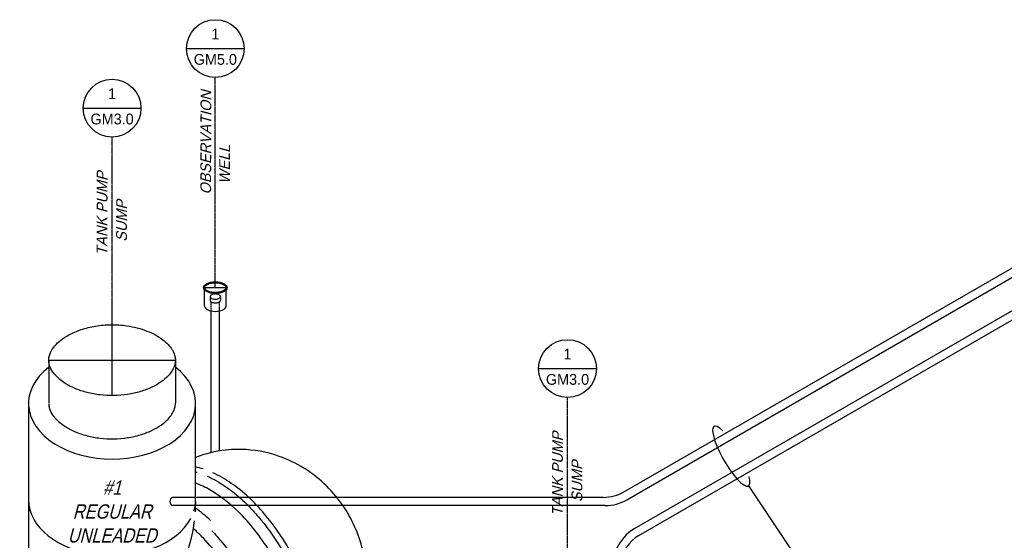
# Model space of a CAD drawing. Extents: x -15981 to -11679, y 2285 to 5601.
# Tile 89 of 103: x -14351 to -13528, y 3560 to 3995. Entities that reach past the tile are written whole.
import ezdxf
from ezdxf.enums import TextEntityAlignment as Align

# ---------------------------------------------------------------- set-up
doc = ezdxf.new("R2010")
doc.units = 0
doc.header["$MEASUREMENT"] = 0
doc.linetypes.add('CENTER1', pattern=[0.6625, 0.5, -0.075, 0.0125, -0.075])
doc.linetypes.add('HIDDEN5', pattern=[0.05, 0.025, -0.025])
doc.layers.get('0').update_dxf_attribs({"linetype": 'CONTINUOUS'})
doc.layers.get('DEFPOINTS').update_dxf_attribs({"linetype": 'CONTINUOUS'})
for name, color, linetype in [('CENTERLINE', 3, 'CENTER1'), ('PIPING-PRODUCT-PREMIUM', 5, 'CONTINUOUS'), ('PIPING-PRODUCT-REGULAR', 4, 'CONTINUOUS'), ('RISERS', 3, 'CONTINUOUS'), ('SUMP', 3, 'CONTINUOUS'), ('TAG', 3, 'CONTINUOUS'), ('TANK', 2, 'CONTINUOUS'), ('TEXT', 3, 'CONTINUOUS')]:
    doc.layers.add(name, color=color, linetype=linetype)
doc.styles.add('ISO1', font='SIMPFRAC.shx', dxfattribs={"width": 0.85, "oblique": 15})
doc.styles.add('SIMPFRAC', font='simpfrac')

# ---------------------------------------------------------------- blocks, each defined once
blk = doc.blocks.new('KEY-DETAIL')
blk.add_line((-0.1911, 0), (0.1911, 0))
blk.add_circle((0, 0), 0.1911)
at = {"style": 'SIMPFRAC'}
for tag, p in [('DETAIL', (0, 0.1314)), ('SHEET', (0, -0.0358))]:
    blk.add_attdef(tag, text='', height=0.0781, dxfattribs=at).set_placement(p, align=Align.TOP_CENTER)

msp = doc.modelspace()

# ---------------------------------------------------------------- linework, layer by layer
at = {"layer": 'CENTERLINE', "color": 3, "linetype": 'CENTER1'}
for p, q in [((-14187.27, 3771.54, 0), (-14187.27, 3947.14, 0)), ((-14273.55, 3710.93, 0), (-14273.55, 3897.32, 0)), ((-13892.9, 3493.38), (-13892.9, 3679.77))]:
    msp.add_line(p, q, dxfattribs=at)
at = {"layer": 'DEFPOINTS'}
for p, q in [((-14196.24, 3771.54, 0), (-14178.29, 3771.54, 0)), ((-14273.55, 3681.34, 0), (-14273.55, 3740.51, 0)), ((-14326.49, 3710.93, 0), (-14220.62, 3710.93, 0))]:
    msp.add_line(p, q, dxfattribs=at)
at = {"layer": 'PIPING-PRODUCT-PREMIUM'}
for p, q in [((-13836.8, 3570.32, 0), (-13321.24, 3867.98, 0)), ((-13833.37, 3564.37, 0), (-13317.8, 3862.02, 0))]:
    msp.add_line(p, q, dxfattribs=at)
for radius in [36, 29.13]:
    msp.add_arc((-13818.8, 3539.14, 0), radius, 120, 175.92705, dxfattribs=at)
at = {"layer": 'PIPING-PRODUCT-REGULAR'}
for p, q in [((-13845.16, 3601.14, 0), (-13335.23, 3895.54, 0)), ((-13843.32, 3594.27, 0), (-13331.8, 3889.59, 0)), ((-13863.16, 3596.32, 0), (-14222.97, 3596.32, 0)), ((-13861.32, 3589.44, 0), (-14223.08, 3589.44, 0))]:
    msp.add_line(p, q, dxfattribs=at)
for centre, radius, start, end in [((-14221.47, 3592.86, 0), 3.77, 113.46866, 244.70089), ((-13863.16, 3632.32, 0), 36, 270, 300)]:
    msp.add_arc(centre, radius, start, end, dxfattribs=at)
at = {"layer": 'PIPING-PRODUCT-REGULAR', "extrusion": (-1.46074e-08, 1.63704e-07, 1)}
msp.add_arc((-13861.32, 3625.44, 0), 36, 270, 300, dxfattribs=at)
at = {"layer": 'RISERS', "linetype": 'Continuous'}
for p, q in [((-14196.24, 3756.09, 0), (-14196.24, 3769.59, 0)), ((-14178.29, 3756.09, 0), (-14178.29, 3769.59, 0)), ((-14190.87, 3633.68, 0), (-14190.87, 3752.09, 0)), ((-14183.67, 3635.12, 0), (-14183.67, 3752.09, 0))]:
    msp.add_line(p, q, dxfattribs=at)
at = {"layer": 'RISERS', "color": 7, "linetype": 'HIDDEN5'}
for p, q in [((-14191.6, 3764.05, 0), (-14191.59, 3760.98, 0)), ((-14182.96, 3764.07, 0), (-14182.95, 3761, 0)), ((-14190.87, 3752.09, 0), (-14190.87, 3759.85, 0)), ((-14183.67, 3752.04, 0), (-14183.67, 3759.82, 0))]:
    msp.add_line(p, q, dxfattribs=at)
at = {"layer": 'RISERS', "color": 7, "linetype": 'HIDDEN5', "elevation": 0}
msp.add_lwpolyline([(-14187.28, 3766.22, 0.05), (-14189.03, 3766.06, 0.06), (-14190.34, 3765.59, 0.1), (-14191.33, 3764.79, 0.17), (-14191.6, 3764.05, 0.17), (-14191.32, 3763.33, 0.1), (-14190.33, 3762.54, 0.06), (-14189.02, 3762.08, 0.05), (-14187.27, 3761.9, 0.05), (-14185.52, 3762.09, 0.06), (-14184.21, 3762.56, 0.1), (-14183.22, 3763.35, 0.17), (-14182.96, 3764.07, 0.17), (-14183.23, 3764.81, 0.1), (-14184.22, 3765.6, 0.06), (-14185.53, 3766.07, 0.05)], format="xyb", close=True, dxfattribs=at)
msp.add_lwpolyline([(-14191.59, 3760.98, 0.17), (-14191.32, 3760.26, 0.1), (-14190.32, 3759.45, 0.06), (-14189.01, 3759, 0.05), (-14187.26, 3758.83, 0.05), (-14185.52, 3759.01, 0.06), (-14184.2, 3759.46, 0.1), (-14183.22, 3760.28, 0.17), (-14182.95, 3761, 0.17)], format="xyb", dxfattribs=at)
at = {"layer": 'RISERS'}
msp.add_ellipse((-14187.27, 3771.54, 0), major_axis=(-9.79, 0), ratio=0.499687, dxfattribs=at)
msp.add_ellipse((-14187.27, 3756.09, 0), major_axis=(8.98, 0), ratio=0.485856, start_param=3.141593, end_param=6.283185, dxfattribs=at)
msp.add_open_spline([(-14196.24, 3771.54, 0), (-14196.24, 3771.31, 0), (-14196.19, 3771.07, 0), (-14195.97, 3770.57, 0), (-14195.8, 3770.3, 0), (-14195.31, 3769.78, 0), (-14194.99, 3769.51, 0), (-14193.89, 3768.79, 0), (-14192.94, 3768.37, 0), (-14190.77, 3767.76, 0), (-14189.53, 3767.56, 0), (-14187.01, 3767.43, 0), (-14185.72, 3767.49, 0), (-14183.3, 3767.86, 0), (-14182.18, 3768.17, 0), (-14180.52, 3768.87, 0), (-14179.92, 3769.23, 0), (-14179.07, 3769.91, 0), (-14178.78, 3770.23, 0), (-14178.41, 3770.85, 0), (-14178.32, 3771.14, 0), (-14178.27, 3771.7, 0), (-14178.32, 3771.98, 0), (-14178.59, 3772.58, 0), (-14178.81, 3772.89, 0), (-14179.46, 3773.52, 0), (-14179.89, 3773.83, 0), (-14180.91, 3774.4, 0), (-14181.51, 3774.65, 0), (-14183.22, 3775.21, 0), (-14184.41, 3775.44, 0), (-14186.9, 3775.66, 0), (-14188.2, 3775.64, 0), (-14190.65, 3775.35, 0), (-14191.82, 3775.08, 0), (-14193.61, 3774.42, 0), (-14194.29, 3774.06, 0), (-14195.27, 3773.36, 0), (-14195.6, 3773.03, 0), (-14196.06, 3772.38, 0), (-14196.18, 3772.08, 0), (-14196.24, 3771.7, 0), (-14196.24, 3771.62, 0), (-14196.24, 3771.54, 0)], degree=3, knots=[0, 0, 0, 0, 0.217112, 0.217112, 0.434225, 0.434225, 0.651337, 0.651337, 1.057335, 1.057335, 1.463333, 1.463333, 1.869331, 1.869331, 2.275329, 2.275329, 2.587137, 2.587137, 2.845189, 2.845189, 3.103241, 3.103241, 3.361294, 3.361294, 3.619346, 3.619346, 3.877398, 3.877398, 4.13545, 4.13545, 4.540089, 4.540089, 4.944729, 4.944729, 5.349368, 5.349368, 5.675074, 5.675074, 5.942396, 5.942396, 6.209717, 6.209717, 6.283185, 6.283185, 6.283185, 6.283185], dxfattribs=at)
at = {"layer": 'SUMP', "elevation": 0}
for points in [[(-14326.49, 3710.93), (-14326.49, 3675.18)], [(-14220.62, 3710.93), (-14220.62, 3675.18)]]:
    msp.add_lwpolyline(points, dxfattribs=at)
for points in [[(-14343.4, 3674.82), (-14343.4, 3550.82, 0.113767), (-14339.94, 3550.62, -0.075076), (-14329.38, 3551.1, -0.106395), (-14298.52, 3540.95, 0.102792), (-14271.11, 3533), (-14262.81, 3538.25), (-14254.49, 3537.63, -0.00728), (-14251.84, 3534.98, 0.128965), (-14223.93, 3536.88), (-14220.89, 3547.67), (-14216.14, 3550.41, -0.006895), (-14212.54, 3546.36, 0.06622), (-14204.59, 3576.75, 0.06622)], [(-14203.89, 3584.29, 0.020779), (-14203.71, 3594.18), (-14203.71, 3674.82)]]:
    msp.add_lwpolyline(points, format="xyb", dxfattribs=at)
at = {"layer": 'SUMP'}
for centre, start_param, end_param in [((-14273.55, 3674.82, 0), 5.572544, 10.135419), ((-14273.55, 3594.18, 0), 0, 2.799406), ((-14273.55, 3594.18, 0), 2.942357, 3.141593)]:
    msp.add_ellipse(centre, major_axis=(-69.84, 0), ratio=0.665651, start_param=start_param, end_param=end_param, dxfattribs=at)
for points, knots in [([(-14326.49, 3710.93, 0), (-14326.49, 3709.98, 0), (-14326.4, 3709.03, 0), (-14326, 3707.08, 0), (-14325.69, 3706.07, 0), (-14324.82, 3703.98, 0), (-14324.26, 3702.9, 0), (-14322.82, 3700.66, 0), (-14321.95, 3699.51, 0), (-14319.87, 3697.2, 0), (-14318.67, 3696.04, 0), (-14315.93, 3693.76, 0), (-14314.39, 3692.64, 0), (-14310.24, 3690, 0), (-14307.44, 3688.53, 0), (-14301.32, 3685.95, 0), (-14298, 3684.83, 0), (-14290.99, 3683.03, 0), (-14287.31, 3682.35, 0), (-14279.77, 3681.48, 0), (-14275.92, 3681.29, 0), (-14268.24, 3681.42, 0), (-14264.41, 3681.74, 0), (-14256.97, 3682.86, 0), (-14253.36, 3683.66, 0), (-14246.55, 3685.67, 0), (-14243.35, 3686.89, 0), (-14237.51, 3689.64, 0), (-14234.87, 3691.17, 0), (-14230.28, 3694.4, 0), (-14228.32, 3696.09, 0), (-14225.43, 3699.16, 0), (-14224.36, 3700.53, 0), (-14222.67, 3703.18, 0), (-14222.04, 3704.46, 0), (-14221.14, 3706.91, 0), (-14220.86, 3708.08, 0), (-14220.58, 3710.35, 0), (-14220.58, 3711.47, 0), (-14220.85, 3713.75, 0), (-14221.13, 3714.91, 0), (-14222.03, 3717.36, 0), (-14222.65, 3718.64, 0), (-14224.33, 3721.29, 0), (-14225.39, 3722.66, 0), (-14227.98, 3725.41, 0), (-14229.51, 3726.79, 0), (-14233.04, 3729.46, 0), (-14235.03, 3730.76, 0), (-14239.42, 3733.17, 0), (-14241.82, 3734.29, 0), (-14246.96, 3736.29, 0), (-14249.69, 3737.17, 0), (-14255.39, 3738.64, 0), (-14258.36, 3739.24, 0), (-14265.64, 3740.26, 0), (-14270.01, 3740.55, 0), (-14278.74, 3740.47, 0), (-14283.09, 3740.1, 0), (-14291.49, 3738.75, 0), (-14295.54, 3737.76, 0), (-14303.07, 3735.27, 0), (-14306.55, 3733.77, 0), (-14312.18, 3730.72, 0), (-14314.45, 3729.22, 0), (-14318.39, 3726.12, 0), (-14320.05, 3724.52, 0), (-14322.74, 3721.37, 0), (-14323.78, 3719.82, 0), (-14325.18, 3717.14, 0), (-14325.63, 3715.99, 0), (-14326.25, 3713.77, 0), (-14326.42, 3712.71, 0), (-14326.48, 3711.41, 0), (-14326.49, 3711.17, 0), (-14326.49, 3710.93, 0)], [0, 0, 0, 0, 0.134816, 0.134816, 0.269633, 0.269633, 0.404449, 0.404449, 0.539266, 0.539266, 0.674082, 0.674082, 0.808899, 0.808899, 1.005673, 1.005673, 1.202446, 1.202446, 1.39922, 1.39922, 1.595994, 1.595994, 1.792767, 1.792767, 1.989541, 1.989541, 2.186315, 2.186315, 2.383088, 2.383088, 2.579862, 2.579862, 2.74012, 2.74012, 2.900378, 2.900378, 3.060635, 3.060635, 3.220893, 3.220893, 3.381151, 3.381151, 3.541409, 3.541409, 3.701667, 3.701667, 3.861925, 3.861925, 4.022183, 4.022183, 4.18244, 4.18244, 4.342698, 4.342698, 4.502956, 4.502956, 4.726383, 4.726383, 4.94981, 4.94981, 5.173237, 5.173237, 5.396663, 5.396663, 5.58104, 5.58104, 5.765416, 5.765416, 5.949793, 5.949793, 6.099331, 6.099331, 6.248869, 6.248869, 6.283185, 6.283185, 6.283185, 6.283185]), ([(-14326.49, 3674.82, 0), (-14326.49, 3674.82, 0), (-14326.49, 3674.82, 0), (-14326.49, 3674.82, 0), (-14326.49, 3673.87, 0), (-14326.4, 3672.93, 0), (-14326, 3670.97, 0), (-14325.69, 3669.97, 0), (-14324.82, 3667.87, 0), (-14324.26, 3666.79, 0), (-14322.82, 3664.55, 0), (-14321.95, 3663.41, 0), (-14319.87, 3661.1, 0), (-14318.67, 3659.93, 0), (-14315.93, 3657.65, 0), (-14314.39, 3656.53, 0), (-14310.24, 3653.89, 0), (-14307.44, 3652.43, 0), (-14301.32, 3649.84, 0), (-14298, 3648.72, 0), (-14290.99, 3646.92, 0), (-14287.31, 3646.24, 0), (-14279.77, 3645.37, 0), (-14275.92, 3645.18, 0), (-14268.24, 3645.31, 0), (-14264.41, 3645.63, 0), (-14256.97, 3646.75, 0), (-14253.36, 3647.55, 0), (-14246.55, 3649.57, 0), (-14243.35, 3650.78, 0), (-14237.51, 3653.53, 0), (-14234.87, 3655.06, 0), (-14230.28, 3658.29, 0), (-14228.32, 3659.98, 0), (-14225.43, 3663.05, 0), (-14224.36, 3664.42, 0), (-14222.67, 3667.07, 0), (-14222.04, 3668.35, 0), (-14221.14, 3670.8, 0), (-14220.86, 3671.97, 0), (-14220.65, 3673.73, 0), (-14220.61, 3674.34, 0), (-14220.62, 3674.96, 0)], [6.283185, 6.283185, 6.283185, 6.283185, 6.283185, 6.283185, 6.283185, 6.418002, 6.418002, 6.552818, 6.552818, 6.687635, 6.687635, 6.822451, 6.822451, 6.957268, 6.957268, 7.092084, 7.092084, 7.288858, 7.288858, 7.485632, 7.485632, 7.682405, 7.682405, 7.879179, 7.879179, 8.075953, 8.075953, 8.272726, 8.272726, 8.4695, 8.4695, 8.666273, 8.666273, 8.863047, 8.863047, 9.023305, 9.023305, 9.183563, 9.183563, 9.343821, 9.343821, 9.431246, 9.431246, 9.431246, 9.431246])]:
    msp.add_open_spline(points, degree=3, knots=knots, dxfattribs=at)
at = {"layer": 'TANK', "elevation": 0}
for points in [[(-14169.21, 3636.37, 0.021972), (-14178.13, 3635.85, 0.001168), (-14178.6, 3635.8, 0.067342), (-14203.71, 3629.62)], [(-14061.09, 3525.14, 0.039957), (-14062.12, 3542.03, 0.094213), (-14075.57, 3581.41, 0.009348), (-14077.7, 3584.99, 0.05445), (-14092.59, 3604.06, 0.03092), (-14102.79, 3613.31, 0.036324), (-14115.46, 3622.03, 0.054921), (-14136.67, 3631.5, 0.004388), (-14138.44, 3632.05, 0.076898), (-14169.21, 3636.37)], [(-14197.54, 3620.01, 0.019766), (-14203.71, 3621.75)], [(-14203.71, 3617.7, -0.00451), (-14202.32, 3617.26, -0.00451)], [(-14194.07, 3614.08, -0.026809), (-14186.35, 3610.09, -0.071312), (-14157.74, 3587.33, -0.016688), (-14149.1, 3577.46, -0.040957), (-14130.74, 3551.08, -0.018759), (-14123.82, 3538.06, -0.018759)], [(-14115.69, 3533.36, 0.029225), (-14126.04, 3553.86, 0.044515), (-14146.14, 3582.4, 0.013151), (-14153.04, 3590.11, 0.071312), (-14181.65, 3612.87, 0.02659), (-14189.31, 3616.83)], [(-14139.23, 3546.95, 0.056826), (-14164.62, 3580.87, 0.071312), (-14191.85, 3602.53, 0.042626), (-14203.71, 3608.18)], [(-14191.29, 3577.01, 0.031357), (-14203.75, 3587.28)], [(-14175.86, 3402.19), (-14170.16, 3405.5, 0.158496), (-14155.48, 3422.03, 0.106395), (-14148.99, 3453.86, 0.071312), (-14154.3, 3488.24, 0.017305), (-14158.5, 3500.49, 0.040291), (-14171.46, 3527.64, 0.057637), (-14197.17, 3562.08, 0.023866), (-14205.59, 3570.2, 0.023866)], [(-14190.17, 3568.42, -0.016488), (-14181.64, 3558.67, -0.040957), (-14163.28, 3532.29, -0.038238), (-14150.24, 3505.25, -0.019356), (-14145.25, 3490.89, -0.071312), (-14139.66, 3454.75, -0.106395), (-14146.48, 3421.3, -0.159265), (-14161.88, 3404.06, -0.0225), (-14164.85, 3402.51), (-14170.16, 3405.5)]]:
    msp.add_lwpolyline(points, format="xyb", dxfattribs=at)
at = {"layer": 'TEXT', "elevation": 0}
msp.add_lwpolyline([(-13741.68, 3605.82), (-13701.51, 3545.78), (-13692.98, 3545.78)], dxfattribs=at)
at = {"layer": 'TEXT'}
msp.add_ellipse((-13756.05, 3630.71, 0), major_axis=(14.37, -24.89), ratio=0.243351, start_param=2.435229, end_param=6.971572, dxfattribs=at)

# ---------------------------------------------------------------- block references
at = {"layer": 'TAG'}
ref = msp.add_blockref('KEY-DETAIL', (-14187.27, 3971.27, 0), dxfattribs=dict(at, xscale=126.2697858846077, yscale=126.2697858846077, zscale=126.2697858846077))
ref.add_attrib('SHEET', 'GM5.0', dxfattribs={"layer": '0', "height": 9, "style": 'SIMPFRAC'}).set_placement((-14187.27, 3966.74, 0), align=Align.TOP_CENTER)
ref.add_attrib('DETAIL', '1', dxfattribs={"layer": '0', "height": 9, "style": 'SIMPFRAC'}).set_placement((-14187.27, 3987.86, 0), align=Align.TOP_CENTER)
ref = msp.add_blockref('KEY-DETAIL', (-14273.55, 3921.45, 0), dxfattribs=dict(at, xscale=126.2697858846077, yscale=126.2697858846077, zscale=126.2697858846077))
ref.add_attrib('SHEET', 'GM3.0', dxfattribs={"height": 9, "style": 'SIMPFRAC'}).set_placement((-14273.55, 3916.93, 0), align=Align.TOP_CENTER)
ref.add_attrib('DETAIL', '1', dxfattribs={"layer": '0', "height": 9, "style": 'SIMPFRAC'}).set_placement((-14273.55, 3938.04, 0), align=Align.TOP_CENTER)
ref = msp.add_blockref('KEY-DETAIL', (-13892.9, 3703.9), dxfattribs=dict(at, xscale=126.2697858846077, yscale=126.2697858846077, zscale=126.2697858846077))
ref.add_attrib('SHEET', 'GM3.0', dxfattribs={"height": 9, "style": 'SIMPFRAC'}).set_placement((-13892.9, 3699.38), align=Align.TOP_CENTER)
ref.add_attrib('DETAIL', '1', dxfattribs={"layer": '0', "height": 9, "style": 'SIMPFRAC'}).set_placement((-13892.9, 3720.5), align=Align.TOP_CENTER)

# ---------------------------------------------------------------- texts
at = {"layer": 'TEXT', "style": 'ISO1', "oblique": 15}
for s, p in [('OBSERVATION', (-14190.81, 3849.37, 0)), ('WELL', (-14175.04, 3858.01, 0)), ('TANK PUMP', (-14277.52, 3798.39, 0)), ('SUMP', (-14261.2, 3809.88, 0)), ('TANK PUMP', (-13896.87, 3580.84)), ('SUMP', (-13880.55, 3592.33))]:
    msp.add_text(s, height=9, rotation=89.86426, dxfattribs=at).set_placement(p)
at = {"layer": 'TEXT', "color": 4, "insert": (-14273.55, 3558.29, 0), "char_height": 12, "width": 81.6879, "attachment_point": 8, "rotation": 359.86426, "style": 'ISO1'}
msp.add_mtext('#1 REGULAR UNLEADED', dxfattribs=at)

doc.saveas('drawing.dxf')
